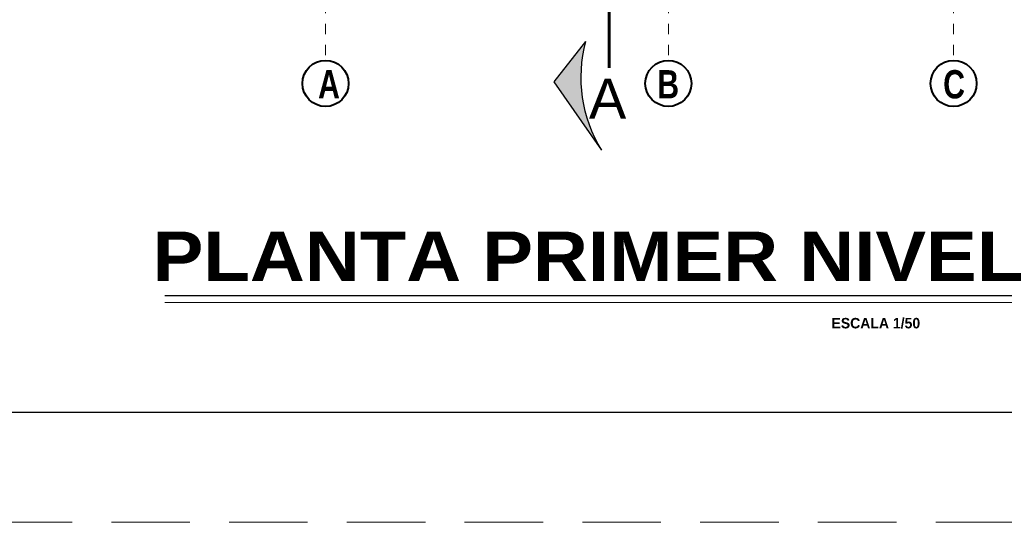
# Model space of a CAD drawing. Header units: metres. Extents: x -13 to 533, y -25 to 219.
# Tile 1 of 99: x -2.92 to 6.48, y -6.64 to -1.84. Entities that reach past the tile are written whole.
import ezdxf
from ezdxf.enums import TextEntityAlignment as Align

# ---------------------------------------------------------------- set-up
doc = ezdxf.new("R2010")
doc.units = ezdxf.units.M
for name, pattern in [('ACAD_ISO10W100', [18, 12, -3, 0, -3]), ('DASHDOT', [1, 0.5, -0.25, 0, -0.25]), ('HIDDEN', [0.375, 0.25, -0.125])]:
    doc.linetypes.add(name, pattern=pattern)
for name, color, linetype, lineweight in [('CORTES', 252, 'Continuous', 25), ('EJES', 251, 'Continuous', 20), ('Pluma 0.2', 252, 'Continuous', 20), ('Textos', 7, 'Continuous', 0)]:
    doc.layers.add(name, color=color, linetype=linetype, lineweight=lineweight)
doc.styles.add('ARIAL BLACK', font='txt', dxfattribs={"height": 0.1})
doc.styles.add('ARIALREG', font='arial.ttf')
doc.styles.add('joe1', font='impact.ttf')

# ---------------------------------------------------------------- blocks, each defined once
blk = doc.blocks.new('A$C7ABB6997')
at = {"layer": 'EJES', "color": 250, "linetype": 'DASHDOT', "ltscale": 0.01}
blk.add_line((0.22, 0.6), (0.22, 2.75), dxfattribs=at)
at = {"layer": 'EJES', "color": 250, "lineweight": 40}
blk.add_circle((0.22, 2.97), 0.22, dxfattribs=at)
blk = doc.blocks.new('A$C28C3425A')
at = {"layer": 'CORTES'}
h = blk.add_hatch(color=256, dxfattribs=at)
h.dxf.hatch_style = 1
h.paths.add_polyline_path([(0.565, 0.666), (0, 0.222, -0.206782), (1.525, 0)])
for p, q in [((0.565, 0.666), (0, 0.222)), ((1.525, 0), (0.565, 0.666))]:
    blk.add_line(p, q, dxfattribs=at)
blk.add_arc((0.506, -1.654), 1.943, 58.3475, 105.0798, dxfattribs=at)

msp = doc.modelspace()

# ---------------------------------------------------------------- linework, layer by layer
at = {"layer": 'CORTES', "linetype": 'ACAD_ISO10W100', "lineweight": 60, "ltscale": 0.05}
msp.add_lwpolyline([(2.7109, 0.2669), (2.7109, -2.2967)], dxfattribs=at)
at = {"layer": 'Pluma 0.2', "color": 0, "linetype": 'HIDDEN', "lineweight": 5, "ltscale": 3}
msp.add_lwpolyline([(-6.0459, -6.6371), (-6.0459, 23.8629), (36.9541, 23.8629), (36.9541, -6.6371)], close=True, dxfattribs=at)
at = {"layer": 'Pluma 0.2', "color": 0, "lineweight": 30, "ltscale": 0.5}
msp.add_lwpolyline([(-5.0959, 22.9129), (35.9041, 22.9129), (35.9041, -5.5871), (-5.0959, -5.5871)], close=True, dxfattribs=at)
at = {"layer": 'Textos', "color": 3, "lineweight": 30}
msp.add_line((6.9193, -4.4745), (-1.5368, -4.4745), dxfattribs=at)
at = {"layer": 'Textos', "color": 0}
msp.add_line((6.9193, -4.5388), (-1.5368, -4.5388), dxfattribs=at)

# ---------------------------------------------------------------- block references
at = {"layer": 'CORTES', "color": 1, "xscale": -0.68, "yscale": 0.68, "zscale": 0.68, "rotation": 90}
msp.add_blockref('A$C28C3425A', (2.6384, -2.0459), dxfattribs=at)
at = {"layer": 'EJES', "ltscale": 0.5, "rotation": 180}
for p in [(0.22, 0.5242), (3.495, 0.5242), (6.22, 0.5242)]:
    msp.add_blockref('A$C7ABB6997', p, dxfattribs=at)

# ---------------------------------------------------------------- texts
at = {"layer": 'CORTES', "style": 'ARIALREG'}
msp.add_text('A', height=0.384, rotation=359.99999, dxfattribs=at).set_placement((2.8735, -2.7838), align=Align.RIGHT)
at = {"layer": 'EJES', "style": 'joe1'}
for s, p in [('A', (-0.0715, -2.5885)), ('B', (3.1686, -2.5885)), ('C', (5.9004, -2.5885))]:
    msp.add_text(s, height=0.2695, rotation=359.99929, dxfattribs=at).set_placement(p)
at = {"layer": 'Textos', "lineweight": -3, "style": 'ARIAL BLACK'}
msp.add_text('PLANTA PRIMER NIVEL', height=0.472806, dxfattribs=at).set_placement((2.6723, -4.3334), align=Align.CENTER)
at = {"layer": 'Textos', "insert": (5.6807, -4.6852), "char_height": 0.1, "attachment_point": 3, "style": 'joe1'}
msp.add_mtext_dynamic_manual_height_columns('{\\fWalkway Black|b1|i0|c0|p2;ESCALA 1/50\\H1.5x; }', width=1.051555, gutter_width=0.3, heights=[0], dxfattribs=at)

doc.saveas('drawing.dxf')
